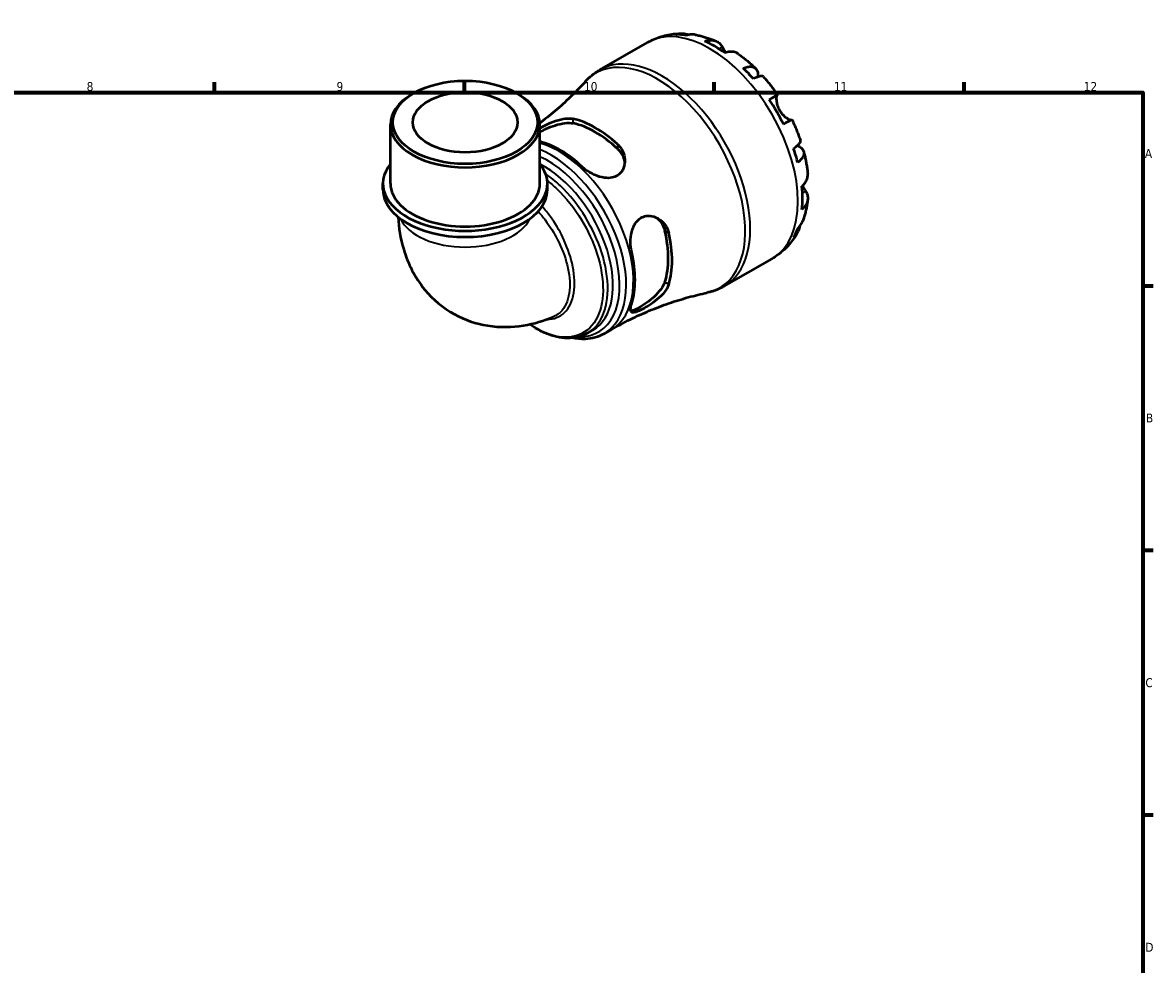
# Model space of a CAD drawing. Header units: millimetres. Extents: x 0 to 902, y 0 to 860.
# Tile 6 of 6: x 507 to 824, y 329 to 594. Entities that reach past the tile are written whole.
import ezdxf

# ---------------------------------------------------------------- set-up
doc = ezdxf.new("R2010")
doc.units = ezdxf.units.MM
for name, color, linetype, lineweight in [('Border (ISO)', 7, 'Continuous', 70), ('Visible (ISO)', 7, 'Continuous', 50), ('Visible Narrow (ISO)', 7, 'Continuous', 35)]:
    doc.layers.add(name, color=color, linetype=linetype, lineweight=lineweight)
doc.styles.add('Note Text (ISO)', font='tahoma.ttf')

# ---------------------------------------------------------------- blocks, each defined once
blk = doc.blocks.new('Borders Default Border')
at = {"layer": 'Border (ISO)'}
for p, q in [((560.67, 574), (560.67, 576.9)), ((630.75, 574), (630.75, 576.9)), ((700.83, 574), (700.83, 576.9)), ((770.92, 574), (770.92, 576.9)), ((821, 519.75), (823.9, 519.75)), ((821, 445.5), (823.9, 445.5)), ((821, 371.25), (823.9, 371.25))]:
    blk.add_line(p, q, dxfattribs=at)
at = {"layer": 'Border (ISO)', "flags": 128}
blk.add_lwpolyline([(20, 20), (20, 574), (821, 574), (821, 20), (20, 20)], dxfattribs=at)
at = {"layer": 'Border (ISO)', "color": 232, "true_color": 0xca0064, "char_height": 2.5, "attachment_point": 7, "style": 'Note Text (ISO)'}
for s, insert in [('8', (524.81, 574.34)), ('9', (594.88, 574.35)), ('10', (664.29, 574.35)), ('11', (734.37, 574.4)), ('12', (804.46, 574.4)), ('A', (821.59, 555.62)), ('B', (821.89, 481.37)), ('C', (821.73, 407.08)), ('D', (821.73, 332.88))]:
    blk.add_mtext(s, dxfattribs=dict(at, insert=insert))

msp = doc.modelspace()

# ---------------------------------------------------------------- linework, layer by layer
at = {"layer": 'Visible (ISO)'}
for p, q in [((668.706, 580.289), (682.081, 587.992)), ((616.58, 573.797), (616.084, 573.509)), ((645.336, 573.797), (645.832, 573.509)), ((610.003, 548.413), (610.003, 565.009)), ((651.913, 548.413), (651.913, 565.009)), ((607.907, 546.696), (607.907, 548.413)), ((654.008, 546.696), (654.008, 548.413)), ((703.638, 519.628), (717.013, 527.331)), ((669.934, 506.278), (671.957, 507.443)), ((665.279, 506.425), (666.747, 507.27))]:
    msp.add_line(p, q, dxfattribs=at)
for centre, major_axis, ratio, start_param, end_param in [((700.962, 558.476), (-17.365, 30.155), 0.5780931, 5.8300396, 5.9548003), ((700.962, 558.476), (-17.365, 30.155), 0.5780931, 5.3845169, 5.6149248), ((700.962, 558.476), (-17.365, 30.155), 0.5780931, 5.0446414, 5.1694021), ((630.958, 565.009), (-20.955, 0), 0.5758617, 5.5016397, 10.2063236), ((700.962, 558.476), (-17.365, 30.155), 0.5780931, 4.5991188, 4.8295266), ((667.462, 539.185), (15.189, -26.376), 0.5780931, 2.0648118, 2.6514446), ((667.462, 539.185), (14.447, -25.088), 0.5780931, 2.0492686, 2.6669878), ((657.563, 533.484), (-14.847, 25.782), 0.5780931, 5.1994433, 5.7716237), ((700.962, 558.476), (-17.365, 30.155), 0.5780931, 4.2592433, 4.3840039), ((630.958, 548.413), (-23.05, 0), 0.5758617, 5.8534856, 9.8544776), ((630.958, 546.696), (-23.05, 0), 0.5758617, 0, 3.1415926), ((630.958, 548.413), (-20.955, 0), 0.5758617, 0, 3.1415927), ((700.962, 558.476), (-17.365, 30.155), 0.5780931, 3.8137206, 4.0441285), ((667.462, 539.185), (14.447, -25.088), 0.5780931, 0.4784723, 1.0961914), ((667.462, 539.185), (15.189, -26.376), 0.5780931, 0.4940154, 1.0806483), ((700.962, 558.476), (17.365, -30.155), 0.5780931, 0.3322525, 0.4570131), ((657.563, 533.484), (-14.847, 25.782), 0.5780931, 3.628647, 4.229202)]:
    msp.add_ellipse(centre, major_axis=major_axis, ratio=ratio, start_param=start_param, end_param=end_param, dxfattribs=at)
for major_axis in [(20.255, 0), (14.668, 0)]:
    msp.add_ellipse((630.958, 565.581), major_axis=major_axis, ratio=0.5758617, dxfattribs=at)
for points, knots in [([(682.081, 587.992), (682.687, 588.34), (683.312, 588.654), (684.59, 589.208), (685.243, 589.448), (686.565, 589.852), (687.234, 590.016), (688.577, 590.272), (689.25, 590.364), (690.593, 590.478), (691.262, 590.502), (691.927, 590.493)], [5.49972085, 5.49972085, 5.49972085, 5.49972085, 5.56571751, 5.56571751, 5.63171416, 5.63171416, 5.69771082, 5.69771082, 5.76370747, 5.76370747, 5.82970413, 5.82970413, 5.82970413, 5.82970413]), ([(690.146, 590.257), (690.647, 590.399), (691.161, 590.474), (692.123, 590.507), (692.66, 590.464), (693.411, 590.303), (693.63, 590.244), (693.845, 590.175)], [0.18971835, 0.18971835, 0.18971835, 0.18971835, 0.3698032, 0.3698032, 0.55498435, 0.55498435, 0.63215004, 0.63215004, 0.63215004, 0.63215004]), ([(695.494, 590.155), (695.115, 590.221), (694.73, 590.242), (693.935, 590.205), (693.457, 590.126), (692.981, 589.983)], [5.42317109, 5.42317109, 5.42317109, 5.42317109, 5.5737621, 5.5737621, 5.75384696, 5.75384696, 5.75384696, 5.75384696]), ([(695.494, 590.155), (695.901, 590.083), (696.305, 590.001), (697.107, 589.818), (697.504, 589.716), (698.291, 589.494), (698.682, 589.374), (699.455, 589.117), (699.838, 588.979), (700.598, 588.688), (700.974, 588.535), (701.347, 588.373)], [5.94991793, 5.94991793, 5.94991793, 5.94991793, 5.99193941, 5.99193941, 6.03396089, 6.03396089, 6.07598237, 6.07598237, 6.11800385, 6.11800385, 6.16002533, 6.16002533, 6.16002533, 6.16002533]), ([(698.133, 588.365), (698.585, 588.518), (699.026, 588.611), (699.82, 588.686), (700.244, 588.672), (701.035, 588.514), (701.402, 588.37), (702.02, 588.008), (702.327, 587.757), (702.791, 587.218), (702.966, 586.955), (703.111, 586.68)], [0.18972425, 0.18972425, 0.18972425, 0.18972425, 0.36926522, 0.36926522, 0.55452014, 0.55452014, 0.73977506, 0.73977506, 0.92607912, 0.92607912, 1.06568045, 1.06568045, 1.06568045, 1.06568045]), ([(703.111, 586.68), (703.177, 586.556), (703.249, 586.421), (703.401, 586.142), (703.479, 586), (703.667, 585.666), (703.779, 585.471), (703.921, 585.234), (703.942, 585.199), (703.963, 585.163)], [-0.64798358, -0.64798358, -0.64798358, -0.64798358, -0.58129223, -0.58129223, -0.51957432, -0.51957432, -0.44316993, -0.44316993, -0.4297859, -0.4297859, -0.4297859, -0.4297859]), ([(707.638, 584.754), (707.549, 584.819), (707.458, 584.879), (707.059, 585.112), (706.692, 585.257), (705.901, 585.415), (705.477, 585.429), (704.683, 585.353), (704.242, 585.26), (703.79, 585.107)], [5.1737673, 5.1737673, 5.1737673, 5.1737673, 5.22854914, 5.22854914, 5.41380406, 5.41380406, 5.59905898, 5.59905898, 5.77859995, 5.77859995, 5.77859995, 5.77859995]), ([(707.639, 584.755), (707.976, 584.511), (708.31, 584.261), (708.971, 583.75), (709.298, 583.488), (709.946, 582.954), (710.267, 582.682), (710.901, 582.126), (711.214, 581.843), (711.835, 581.266), (712.141, 580.973), (712.445, 580.675)], [0.12660616, 0.12660616, 0.12660616, 0.12660616, 0.16914562, 0.16914562, 0.21168508, 0.21168508, 0.25422453, 0.25422453, 0.29676399, 0.29676399, 0.33930345, 0.33930345, 0.33930345, 0.33930345]), ([(708.942, 580.791), (709.372, 580.962), (709.78, 581.08), (710.493, 581.217), (710.861, 581.244), (711.519, 581.183), (711.81, 581.095), (712.272, 580.847), (712.487, 580.664), (712.817, 580.195), (712.933, 579.908), (713.065, 579.311), (713.093, 578.945), (713.065, 578.471), (713.059, 578.401), (713.052, 578.33)], [0.1897184, 0.1897184, 0.1897184, 0.1897184, 0.3698032, 0.3698032, 0.5549844, 0.5549844, 0.7401655, 0.7401655, 0.9258164, 0.9258164, 1.1114673, 1.1114673, 1.2978252, 1.2978252, 1.3296564, 1.3296564, 1.3296564, 1.3296564]), ([(664.664, 577.018), (664.897, 577.274), (665.137, 577.525), (665.633, 578.01), (665.889, 578.246), (666.415, 578.701), (666.686, 578.921), (667.241, 579.343), (667.525, 579.545), (668.106, 579.931), (668.403, 580.115), (668.706, 580.289)], [5.31466338, 5.31466338, 5.31466338, 5.31466338, 5.35167487, 5.35167487, 5.38868637, 5.38868637, 5.42569786, 5.42569786, 5.46270936, 5.46270936, 5.49972085, 5.49972085, 5.49972085, 5.49972085]), ([(714.65, 578.349), (714.583, 578.424), (714.489, 578.476), (714.227, 578.545), (714.016, 578.55), (713.493, 578.467), (713.183, 578.38), (712.555, 578.154), (712.183, 577.997), (711.777, 577.801)], [5.06842871, 5.06842871, 5.06842871, 5.06842871, 5.20339981, 5.20339981, 5.38858096, 5.38858096, 5.5737621, 5.5737621, 5.75384696, 5.75384696, 5.75384696, 5.75384696]), ([(714.65, 578.35), (714.931, 578.033), (715.208, 577.712), (715.755, 577.062), (716.025, 576.733), (716.556, 576.067), (716.818, 575.73), (717.335, 575.049), (717.589, 574.704), (718.089, 574.009), (718.335, 573.658), (718.577, 573.304)], [0.44562107, 0.44562107, 0.44562107, 0.44562107, 0.48754131, 0.48754131, 0.52946156, 0.52946156, 0.5713818, 0.5713818, 0.61330205, 0.61330205, 0.65522229, 0.65522229, 0.65522229, 0.65522229]), ([(664.664, 577.018), (663.486, 575.715), (662.237, 574.412), (659.602, 571.831), (658.216, 570.553), (655.318, 568.047), (653.806, 566.819), (652.128, 565.543), (652.016, 565.458), (651.903, 565.374)], [5.31466338, 5.31466338, 5.31466338, 5.31466338, 5.35167487, 5.35167487, 5.38868637, 5.38868637, 5.42569786, 5.42569786, 5.42833596, 5.42833596, 5.42833596, 5.42833596]), ([(716.245, 571.97), (716.631, 572.192), (716.974, 572.389), (717.535, 572.711), (717.801, 572.863), (718.216, 573.101), (718.366, 573.186), (718.545, 573.287), (718.59, 573.312), (718.561, 573.293), (718.514, 573.265), (718.44, 573.221)], [0.18972425, 0.18972425, 0.18972425, 0.18972425, 0.36926522, 0.36926522, 0.55452014, 0.55452014, 0.73977506, 0.73977506, 0.92607912, 0.92607912, 1.06568045, 1.06568045, 1.06568045, 1.06568045]), ([(718.44, 573.221), (718.419, 573.209), (718.399, 573.19), (718.341, 573.115), (718.306, 573.038), (718.248, 572.827), (718.226, 572.69), (718.196, 572.295), (718.2, 572.014), (718.272, 571.303), (718.357, 570.863), (718.646, 569.93), (718.854, 569.445), (719.118, 568.987)], [-0.64434498, -0.64434498, -0.64434498, -0.64434498, -0.60308586, -0.60308586, -0.52007987, -0.52007987, -0.43273909, -0.43273909, -0.31000661, -0.31000661, -0.15868997, -0.15868997, 0, 0, 0, 0]), ([(719.118, 568.987), (719.266, 568.731), (719.431, 568.485), (719.796, 568.006), (719.997, 567.777), (720.487, 567.283), (720.776, 567.041), (721.31, 566.661), (721.55, 566.522), (721.901, 566.359), (722.026, 566.314), (722.232, 566.264), (722.313, 566.259), (722.382, 566.271), (722.389, 566.273), (722.396, 566.275)], [0, 0, 0, 0, 0.08884908, 0.08884908, 0.18379648, 0.18379648, 0.31419699, 0.31419699, 0.43784665, 0.43784665, 0.52411276, 0.52411276, 0.60765264, 0.60765264, 0.61860221, 0.61860221, 0.61860221, 0.61860221]), ([(651.913, 563.911), (652.13, 564.041), (652.356, 564.171), (653.29, 564.691), (654.045, 565.069), (655.791, 565.83), (656.79, 566.185), (658.65, 566.634), (659.519, 566.742), (660.631, 566.695), (660.947, 566.655), (661.24, 566.589)], [-1.2301659, -1.2301659, -1.2301659, -1.2301659, -1.1452716, -1.1452716, -0.8922041, -0.8922041, -0.5721176, -0.5721176, -0.2699911, -0.2699911, -0.1397069, -0.1397069, -0.1397069, -0.1397069]), ([(651.914, 562.919), (652.42, 563.19), (652.992, 563.473), (654.435, 564.122), (655.334, 564.472), (657.063, 565.024), (658.015, 565.255), (659.779, 565.469), (660.592, 565.45), (661.24, 565.316)], [2.2527357, 2.2527357, 2.2527357, 2.2527357, 2.4427981, 2.4427981, 2.7088386, 2.7088386, 2.997392, 2.997392, 3.2859454, 3.2859454, 3.2859454, 3.2859454]), ([(722.577, 566.376), (722.576, 566.376), (722.532, 566.352), (722.366, 566.258), (722.216, 566.173), (721.801, 565.935), (721.535, 565.783), (720.974, 565.461), (720.631, 565.264), (720.245, 565.042)], [5.06966352, 5.06966352, 5.06966352, 5.06966352, 5.22854914, 5.22854914, 5.41380406, 5.41380406, 5.59905898, 5.59905898, 5.77859995, 5.77859995, 5.77859995, 5.77859995]), ([(722.577, 566.376), (722.763, 565.989), (722.944, 565.6), (723.296, 564.819), (723.467, 564.427), (723.799, 563.639), (723.96, 563.244), (724.271, 562.45), (724.421, 562.052), (724.711, 561.253), (724.85, 560.852), (724.984, 560.45)], [0.9155823, 0.9155823, 0.9155823, 0.9155823, 0.95750382, 0.95750382, 0.99942535, 0.99942535, 1.04134687, 1.04134687, 1.08326839, 1.08326839, 1.12518992, 1.12518992, 1.12518992, 1.12518992]), ([(673.685, 559.422), (673.946, 559.18), (674.184, 558.92), (674.927, 557.964), (675.303, 557.197), (675.743, 555.57), (675.795, 554.708), (675.549, 553.145), (675.283, 552.437), (674.546, 551.374), (674.147, 550.983), (673.216, 550.391), (672.706, 550.19), (671.477, 549.937), (670.757, 549.932), (669.098, 550.159), (668.161, 550.452), (666.333, 551.268), (665.444, 551.8), (664.349, 552.636), (664.057, 552.882), (663.785, 553.136)], [-2.4790192, -2.4790192, -2.4790192, -2.4790192, -2.3627081, -2.3627081, -2.0765821, -2.0765821, -1.7793934, -1.7793934, -1.5106282, -1.5106282, -1.3077881, -1.3077881, -1.1151315, -1.1151315, -0.8806036, -0.8806036, -0.5856229, -0.5856229, -0.2787648, -0.2787648, -0.1576809, -0.1576809, -0.1576809, -0.1576809]), ([(723.063, 558.253), (723.437, 558.505), (723.759, 558.748), (724.27, 559.176), (724.502, 559.399), (724.837, 559.807), (724.939, 559.991), (725.013, 560.25), (725.015, 560.356), (724.984, 560.45)], [0.18971835, 0.18971835, 0.18971835, 0.18971835, 0.3698032, 0.3698032, 0.55498435, 0.55498435, 0.7401655, 0.7401655, 0.87574142, 0.87574142, 0.87574142, 0.87574142]), ([(724.146, 559.074), (724.222, 559.041), (724.295, 559.007), (724.729, 558.792), (725.031, 558.586), (725.48, 558.176), (725.67, 557.934), (725.909, 557.416), (725.959, 557.14), (725.941, 556.619), (725.871, 556.325), (725.592, 555.728), (725.384, 555.424), (724.908, 554.878), (724.601, 554.585), (724.237, 554.299)], [4.608911, 4.608911, 4.608911, 4.608911, 4.6457401, 4.6457401, 4.832098, 4.832098, 5.0177489, 5.0177489, 5.2033998, 5.2033998, 5.388581, 5.388581, 5.5737621, 5.5737621, 5.753847, 5.753847, 5.753847, 5.753847]), ([(673.685, 558.15), (674.333, 557.537), (674.877, 556.774), (675.483, 555.374), (675.639, 554.765), (675.702, 554.176)], [-1.10918766, -1.10918766, -1.10918766, -1.10918766, -0.82063425, -0.82063425, -0.61570303, -0.61570303, -0.61570303, -0.61570303]), ([(725.896, 557.378), (726.003, 556.966), (726.104, 556.554), (726.293, 555.728), (726.382, 555.315), (726.547, 554.488), (726.623, 554.074), (726.762, 553.246), (726.825, 552.832), (726.938, 552.003), (726.987, 551.589), (727.03, 551.175)], [1.23147318, 1.23147318, 1.23147318, 1.23147318, 1.27400757, 1.27400757, 1.31654195, 1.31654195, 1.35907633, 1.35907633, 1.40161072, 1.40161072, 1.4441451, 1.4441451, 1.4441451, 1.4441451]), ([(725.404, 547.67), (725.763, 547.984), (726.065, 548.319), (726.529, 548.966), (726.73, 549.338), (726.99, 550.099), (727.049, 550.488), (727.048, 550.951), (727.042, 551.062), (727.03, 551.175)], [0.18972425, 0.18972425, 0.18972425, 0.18972425, 0.36926522, 0.36926522, 0.55452014, 0.55452014, 0.73977506, 0.73977506, 0.79600182, 0.79600182, 0.79600182, 0.79600182]), ([(726.446, 546.264), (726.611, 546.002), (726.75, 545.72), (726.984, 545.051), (727.047, 544.66), (727.049, 543.947), (726.99, 543.559), (726.73, 542.798), (726.529, 542.425), (726.065, 541.778), (725.763, 541.444), (725.404, 541.13)], [4.90264375, 4.90264375, 4.90264375, 4.90264375, 5.04224508, 5.04224508, 5.22854914, 5.22854914, 5.41380406, 5.41380406, 5.59905898, 5.59905898, 5.77859995, 5.77859995, 5.77859995, 5.77859995]), ([(725.541, 547.793), (725.613, 547.661), (725.685, 547.533), (725.873, 547.205), (725.985, 547.015), (726.202, 546.656), (726.305, 546.489), (726.415, 546.313), (726.431, 546.288), (726.446, 546.264)], [-2.35354239, -2.35354239, -2.35354239, -2.35354239, -2.30519389, -2.30519389, -2.22617552, -2.22617552, -2.14450488, -2.14450488, -2.1308178, -2.1308178, -2.1308178, -2.1308178]), ([(727.026, 543.912), (726.98, 543.509), (726.926, 543.106), (726.8, 542.303), (726.728, 541.902), (726.565, 541.103), (726.475, 540.705), (726.275, 539.912), (726.166, 539.518), (725.926, 538.732), (725.796, 538.341), (725.655, 537.952)], [1.69401657, 1.69401657, 1.69401657, 1.69401657, 1.73603485, 1.73603485, 1.77805313, 1.77805313, 1.82007142, 1.82007142, 1.8620897, 1.8620897, 1.90410798, 1.90410798, 1.90410798, 1.90410798]), ([(677.659, 529.106), (677.596, 529.378), (677.542, 529.659), (677.367, 530.799), (677.322, 531.7), (677.422, 533.64), (677.6, 534.678), (678.185, 536.374), (678.536, 537.061), (679.352, 538.095), (679.77, 538.473), (680.715, 539.044), (681.229, 539.226), (682.452, 539.413), (683.157, 539.351), (684.689, 538.899), (685.495, 538.429), (686.812, 537.209), (687.339, 536.475), (687.854, 535.28), (687.977, 534.904), (688.065, 534.515)], [-2.4596733, -2.4596733, -2.4596733, -2.4596733, -2.3687682, -2.3687682, -2.0987401, -2.0987401, -1.7859063, -1.7859063, -1.5384941, -1.5384941, -1.3426217, -1.3426217, -1.1452716, -1.1452716, -0.8922041, -0.8922041, -0.5721176, -0.5721176, -0.2699911, -0.2699911, -0.1397069, -0.1397069, -0.1397069, -0.1397069]), ([(612.164, 539.01), (612.328, 536.004), (612.802, 532.955), (614.878, 526.028), (616.777, 522.113), (621.889, 515.928), (624.725, 513.523), (630.857, 510.141), (634.067, 509.071), (640.708, 507.994), (644.118, 508.076), (650.28, 509.071), (653.072, 509.924), (655.685, 511.02)], [3.2026244, 3.2026244, 3.2026244, 3.2026244, 3.4288709, 3.4288709, 3.7161492, 3.7161492, 3.9395901, 3.9395901, 4.1442975, 4.1442975, 4.3681931, 4.3681931, 4.577984, 4.577984, 4.577984, 4.577984]), ([(684.516, 538.898), (685, 538.546), (685.454, 538.102), (686.368, 536.871), (686.758, 536.017), (686.964, 535.149)], [2.79078922, 2.79078922, 2.79078922, 2.79078922, 2.99739196, 2.99739196, 3.28594537, 3.28594537, 3.28594537, 3.28594537]), ([(724.853, 536.515), (724.804, 536.284), (724.743, 536.052), (724.502, 535.312), (724.27, 534.827), (723.759, 534.012), (723.437, 533.606), (723.063, 533.244)], [5.30736576, 5.30736576, 5.30736576, 5.30736576, 5.38858096, 5.38858096, 5.5737621, 5.5737621, 5.75384696, 5.75384696, 5.75384696, 5.75384696]), ([(724.237, 535.845), (724.601, 536.185), (724.908, 536.558), (725.343, 537.232), (725.521, 537.583), (725.655, 537.952)], [0.18971835, 0.18971835, 0.18971835, 0.18971835, 0.3698032, 0.3698032, 0.52363054, 0.52363054, 0.52363054, 0.52363054]), ([(724.176, 534.694), (723.85, 534.107), (723.493, 533.531), (722.716, 532.411), (722.297, 531.867), (721.395, 530.819), (720.914, 530.316), (719.891, 529.362), (719.35, 528.911), (718.218, 528.072), (717.626, 527.684), (717.013, 527.331)], [2.02423579, 2.02423579, 2.02423579, 2.02423579, 2.09101427, 2.09101427, 2.15779275, 2.15779275, 2.22457124, 2.22457124, 2.29134972, 2.29134972, 2.3581282, 2.3581282, 2.3581282, 2.3581282]), ([(688.065, 520.126), (687.986, 519.87), (687.88, 519.608), (687.422, 518.689), (686.945, 518.027), (685.755, 516.717), (685.033, 516.07), (683.555, 514.922), (682.808, 514.412), (681.518, 513.616), (680.979, 513.312), (680, 512.811), (679.57, 512.616), (678.736, 512.306), (678.37, 512.222), (677.737, 512.233), (677.522, 512.379), (677.314, 512.956), (677.331, 513.398), (677.508, 514.204), (677.575, 514.452), (677.659, 514.717)], [-2.4790192, -2.4790192, -2.4790192, -2.4790192, -2.3627081, -2.3627081, -2.0765821, -2.0765821, -1.7793934, -1.7793934, -1.5106282, -1.5106282, -1.3077881, -1.3077881, -1.1151315, -1.1151315, -0.8806036, -0.8806036, -0.5856229, -0.5856229, -0.2787648, -0.2787648, -0.1576809, -0.1576809, -0.1576809, -0.1576809]), ([(686.964, 520.76), (686.758, 520.13), (686.368, 519.415), (685.302, 517.992), (684.628, 517.281), (683.286, 516.059), (682.532, 515.455), (681.035, 514.377), (680.293, 513.901), (679.666, 513.539), (679.039, 513.178), (678.465, 512.897), (677.793, 512.674), (677.598, 512.633), (677.436, 512.625)], [-1.1091877, -1.1091877, -1.1091877, -1.1091877, -0.8206342, -0.8206342, -0.5320808, -0.5320808, -0.2660404, -0.2660404, 0, 0, 0, 0.2660404, 0.2660404, 0.4023912, 0.4023912, 0.4023912, 0.4023912]), ([(671.957, 507.443), (673.7, 508.446), (675.475, 509.394), (679.063, 511.165), (680.875, 511.988), (684.509, 513.503), (686.33, 514.194), (689.952, 515.443), (691.753, 516), (695.308, 516.984), (697.062, 517.41), (698.78, 517.775)], [2.3581282, 2.3581282, 2.3581282, 2.3581282, 2.39513969, 2.39513969, 2.43215119, 2.43215119, 2.46916268, 2.46916268, 2.50617418, 2.50617418, 2.54318567, 2.54318567, 2.54318567, 2.54318567]), ([(703.638, 519.628), (703.335, 519.454), (703.027, 519.29), (702.402, 518.981), (702.084, 518.836), (701.44, 518.568), (701.115, 518.444), (700.457, 518.218), (700.125, 518.115), (699.455, 517.93), (699.118, 517.847), (698.78, 517.775)], [2.3581282, 2.3581282, 2.3581282, 2.3581282, 2.39513969, 2.39513969, 2.43215119, 2.43215119, 2.46916268, 2.46916268, 2.50617418, 2.50617418, 2.54318567, 2.54318567, 2.54318567, 2.54318567]), ([(665.279, 506.425), (664.548, 506.004), (663.764, 505.675), (662.105, 505.209), (661.23, 505.074), (659.394, 505), (658.431, 505.068), (656.441, 505.411), (655.412, 505.694), (653.323, 506.467), (652.262, 506.963), (650.479, 507.963), (649.753, 508.418), (649.034, 508.915)], [3.92893344, 3.92893344, 3.92893344, 3.92893344, 4.07445976, 4.07445976, 4.22255087, 4.22255087, 4.37657218, 4.37657218, 4.53637311, 4.53637311, 4.69955187, 4.69955187, 4.81232727, 4.81232727, 4.81232727, 4.81232727]), ([(669.934, 506.278), (668.341, 505.361), (666.516, 504.857), (663.416, 504.729), (662.207, 504.834), (660.98, 505.082)], [2.3581282, 2.3581282, 2.3581282, 2.3581282, 2.65134297, 2.65134297, 2.82879909, 2.82879909, 2.82879909, 2.82879909])]:
    msp.add_open_spline(points, degree=3, knots=knots, dxfattribs=at)
at = {"layer": 'Visible Narrow (ISO)'}
for p, q in [((703.111, 586.68), (702.217, 586.165)), ((718.44, 573.221), (716.251, 571.961)), ((661.24, 565.316), (661.24, 566.589)), ((673.685, 559.422), (673.685, 558.15)), ((726.446, 546.264), (725.537, 545.74)), ((686.964, 535.149), (688.065, 534.515)), ((688.065, 520.126), (686.964, 520.76))]:
    msp.add_line(p, q, dxfattribs=at)
for centre, major_axis, ratio, start_param, end_param in [((699.547, 557.661), (-17.466, 30.33), 0.5780931, 3.1415927, 6.2831853), ((686.172, 549.959), (17.466, -30.33), 0.5780931, 0, 3.1415927), ((684.928, 549.242), (-17.354, 30.136), 0.5780931, 2.9565352, 6.4682428), ((657.11, 533.224), (14.846, -25.781), 0.5780931, 0, 2.6077774), ((655.088, 532.059), (14.846, -25.781), 0.5780931, 0, 2.5096367), ((654.106, 531.493), (14.235, -24.719), 0.5780931, 5.9526346, 8.7502452), ((653.124, 530.928), (13.624, -23.658), 0.5780931, 0, 2.4179873), ((630.958, 541.435), (18.86, 0), 0.5758617, 3.4124062, 6.0123717)]:
    msp.add_ellipse(centre, major_axis=major_axis, ratio=ratio, start_param=start_param, end_param=end_param, dxfattribs=at)
for points, knots in [([(653.961, 549.266), (654.888, 548.548), (655.804, 547.756), (659.246, 544.456), (661.607, 541.481), (665.405, 535.227), (666.893, 531.987), (669.088, 525.148), (669.669, 521.56), (669.562, 515.159), (668.879, 512.346), (666.31, 507.881), (664.351, 506.317), (659.7, 505.03), (657.051, 505.222), (652.57, 506.827), (650.813, 507.746), (649.079, 508.928)], [1.7395245, 1.7395245, 1.7395245, 1.7395245, 1.8891482, 1.8891482, 2.3158979, 2.3158979, 2.7130979, 2.7130979, 3.1600048, 3.1600048, 3.6045073, 3.6045073, 4.0766439, 4.0766439, 4.5262538, 4.5262538, 4.8040185, 4.8040185, 4.8040185, 4.8040185]), ([(665.278, 506.427), (666.755, 507.28), (667.994, 508.546), (670.202, 512.391), (670.899, 515.278), (671, 521.846), (670.397, 525.526), (668.133, 532.533), (666.6, 535.851), (662.694, 542.247), (660.268, 545.283), (656.309, 549.062), (654.913, 550.204), (653.503, 551.176)], [-3.9289334, -3.9289334, -3.9289334, -3.9289334, -3.6045073, -3.6045073, -3.1600048, -3.1600048, -2.7130979, -2.7130979, -2.3158979, -2.3158979, -1.8891482, -1.8891482, -1.6690784, -1.6690784, -1.6690784, -1.6690784]), ([(651.423, 540.589), (652.111, 539.837), (652.776, 539.03), (654.722, 536.448), (655.903, 534.553), (658.07, 530.305), (658.983, 527.925), (660.198, 523.079), (660.432, 520.628), (660.009, 516.171), (659.286, 514.217), (657.449, 512.028), (656.623, 511.417), (655.683, 511.022)], [-2.7884389, -2.7884389, -2.7884389, -2.7884389, -2.6235183, -2.6235183, -2.2824495, -2.2824495, -1.881697, -1.881697, -1.4426288, -1.4426288, -0.9713741, -0.9713741, -0.6958319, -0.6958319, -0.6958319, -0.6958319]), ([(653.823, 510.294), (654.094, 510.291), (654.361, 510.301), (656.499, 510.49), (658.117, 511.326), (660.521, 514.175), (661.288, 516.21), (661.772, 520.852), (661.559, 523.405), (660.376, 528.453), (659.477, 530.932), (657.344, 535.344), (656.182, 537.306), (654.141, 540.134), (653.35, 541.113), (652.521, 542.005)], [0.4452212, 0.4452212, 0.4452212, 0.4452212, 0.5095305, 0.5095305, 0.9713741, 0.9713741, 1.4426288, 1.4426288, 1.881697, 1.881697, 2.2824495, 2.2824495, 2.6235183, 2.6235183, 2.8204173, 2.8204173, 2.8204173, 2.8204173])]:
    msp.add_open_spline(points, degree=3, knots=knots, dxfattribs=at)

# ---------------------------------------------------------------- block references
msp.add_blockref('Borders Default Border', (0, 0))

doc.saveas('drawing.dxf')
